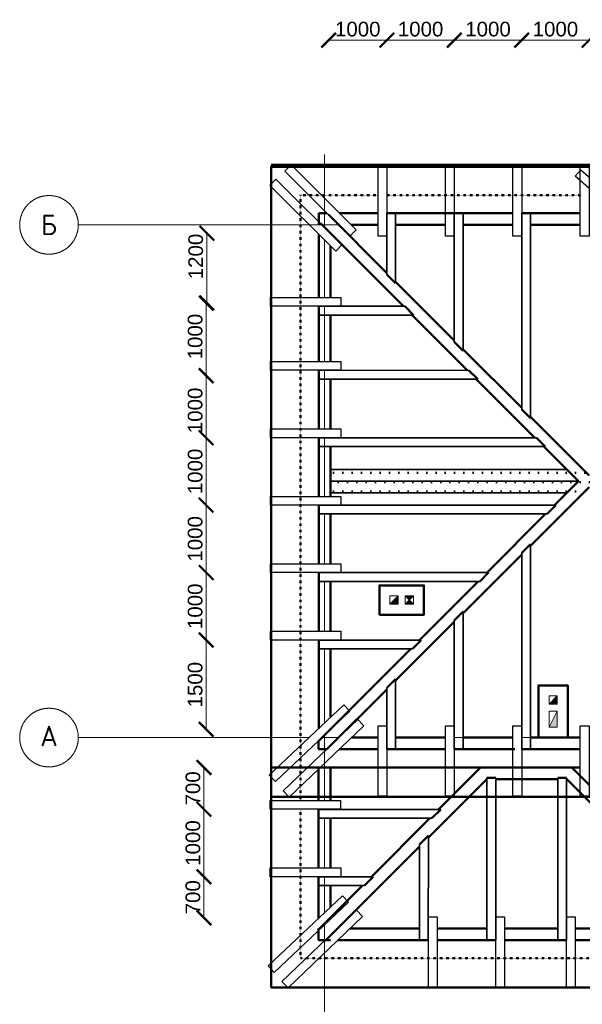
# Model space of a CAD drawing. Header units: millimetres. Extents: x -2096172177 to 2055029645, y -728784453 to 1899906214.
# Tile 75 of 109: x 3657073 to 3666670, y 1797845 to 1814639. Entities that reach past the tile are written whole.
import ezdxf
from ezdxf.enums import TextEntityAlignment as Align

# ---------------------------------------------------------------- set-up
doc = ezdxf.new("R2010")
doc.units = ezdxf.units.MM
doc.linetypes.add('ACAD_ISO03W100', pattern=[30, 12, -18])
doc.linetypes.add('DASHDOT_axis', pattern=[24, 20, -1.5, 1, -1.5])
for name, color, linetype, lineweight in [('Вентканалы', 214, 'Continuous', 18), ('жббалки', 14, 'Continuous', 35), ('Кобылки', 4, 'Continuous', 30), ('Крыша', 30, 'Continuous', 50), ('мауэрлат', 40, 'Continuous', 18), ('Накостные строп ноги', 10, 'Continuous', 50), ('Наружные стены', 1, 'Continuous', 50), ('Размеры', 40, 'Continuous', 18), ('стропила', 5, 'Continuous', 35), ('Толщины привязок', 130, 'Continuous', 18)]:
    doc.layers.add(name, color=color, linetype=linetype, lineweight=lineweight)
doc.styles.add('GOST-2.304_Type-B', font='GOST Common.ttf')
doc.styles.add('стиль для стен', font='arial.ttf')
doc.dimstyles.new('Для размеров СТЕН', dxfattribs={"dimtxt": 2.5, "dimasz": 2.5, "dimexe": 1.25, "dimexo": 0.625, "dimtad": 1, "dimtxsty": 'стиль для стен', "dimblk": 'ARCHTICK', "dimcen": 2.5, "dimadec": 0, "dimazin": 0, "dimtfac": 1, "dimtmove": 0, "dimatfit": 3, "dimfxl": 1, "dimarcsym": 0})

# ---------------------------------------------------------------- blocks, each defined once
blk = doc.blocks.new('_ArchTick')
at = {"color": 0, "linetype": 'ByBlock', "const_width": 0.15}
blk.add_lwpolyline([(-0.5, -0.5), (0.5, 0.5)], dxfattribs=at)
blk = doc.blocks.new('*D663')
at = {"layer": 'Defpoints', "color": 0, "transparency": 16777216}
for p in [(1831701, 913619), (1829593, 912431), (1831701, 912431)]:
    blk.add_point(p, dxfattribs=at)
at = {"layer": 'Размеры', "color": 0, "lineweight": -2, "transparency": 16777216}
blk.add_line((1829593, 913619), (1829593, 912431), dxfattribs=at)
at = {"layer": 'Размеры', "color": 0, "lineweight": -2, "transparency": 16777216, "xscale": 250, "yscale": 250, "zscale": 250}
for p, rotation in [((1829593, 913619), 90), ((1829593, 912431), 270)]:
    blk.add_blockref('_ArchTick', p, dxfattribs=dict(at, rotation=rotation))
at = {"layer": 'Размеры', "color": 0, "transparency": 16777216, "insert": (1829405, 913222), "char_height": 250, "attachment_point": 5, "rotation": 90, "style": 'стиль для стен'}
blk.add_mtext('1200', dxfattribs=at)
blk = doc.blocks.new('*D665')
at = {"layer": 'Defpoints', "color": 0, "transparency": 16777216}
for p in [(1829593, 911190), (1829582, 910131), (1831503, 910131)]:
    blk.add_point(p, dxfattribs=at)
at = {"layer": 'Размеры', "color": 0, "lineweight": -2, "transparency": 16777216}
blk.add_line((1829582, 911190), (1829582, 910131), dxfattribs=at)
at = {"layer": 'Размеры', "color": 0, "lineweight": -2, "transparency": 16777216, "xscale": 250, "yscale": 250, "zscale": 250}
for p, rotation in [((1829582, 911190), 90), ((1829582, 910131), 270)]:
    blk.add_blockref('_ArchTick', p, dxfattribs=dict(at, rotation=rotation))
at = {"layer": 'Размеры', "color": 0, "transparency": 16777216, "insert": (1829395, 910597), "char_height": 250, "attachment_point": 5, "rotation": 90, "style": 'стиль для стен'}
blk.add_mtext('1000', dxfattribs=at)
blk = doc.blocks.new('*D667')
at = {"layer": 'Defpoints', "color": 0, "transparency": 16777216}
for p in [(1831503, 910131), (1829582, 908981), (1831503, 908981)]:
    blk.add_point(p, dxfattribs=at)
at = {"layer": 'Размеры', "color": 0, "lineweight": -2, "transparency": 16777216}
blk.add_line((1829582, 910131), (1829582, 908981), dxfattribs=at)
at = {"layer": 'Размеры', "color": 0, "lineweight": -2, "transparency": 16777216, "xscale": 250, "yscale": 250, "zscale": 250}
for p, rotation in [((1829582, 910131), 90), ((1829582, 908981), 270)]:
    blk.add_blockref('_ArchTick', p, dxfattribs=dict(at, rotation=rotation))
at = {"layer": 'Размеры', "color": 0, "transparency": 16777216, "insert": (1829395, 909556), "char_height": 250, "attachment_point": 5, "rotation": 90, "style": 'стиль для стен'}
blk.add_mtext('1000', dxfattribs=at)
blk = doc.blocks.new('*D669')
at = {"layer": 'Defpoints', "color": 0, "transparency": 16777216}
for p in [(1831503, 908981), (1829582, 907831), (1831503, 907831)]:
    blk.add_point(p, dxfattribs=at)
at = {"layer": 'Размеры', "color": 0, "lineweight": -2, "transparency": 16777216}
blk.add_line((1829582, 908981), (1829582, 907831), dxfattribs=at)
at = {"layer": 'Размеры', "color": 0, "lineweight": -2, "transparency": 16777216, "xscale": 250, "yscale": 250, "zscale": 250}
for p, rotation in [((1829582, 908981), 90), ((1829582, 907831), 270)]:
    blk.add_blockref('_ArchTick', p, dxfattribs=dict(at, rotation=rotation))
at = {"layer": 'Размеры', "color": 0, "transparency": 16777216, "insert": (1829395, 908406), "char_height": 250, "attachment_point": 5, "rotation": 90, "style": 'стиль для стен'}
blk.add_mtext('1000', dxfattribs=at)
blk = doc.blocks.new('*D671')
at = {"layer": 'Defpoints', "color": 0, "transparency": 16777216}
for p in [(1831503, 907831), (1829582, 906681), (1831502, 906681)]:
    blk.add_point(p, dxfattribs=at)
at = {"layer": 'Размеры', "color": 0, "lineweight": -2, "transparency": 16777216}
blk.add_line((1829582, 907831), (1829582, 906681), dxfattribs=at)
at = {"layer": 'Размеры', "color": 0, "lineweight": -2, "transparency": 16777216, "xscale": 250, "yscale": 250, "zscale": 250}
for p, rotation in [((1829582, 907831), 90), ((1829582, 906681), 270)]:
    blk.add_blockref('_ArchTick', p, dxfattribs=dict(at, rotation=rotation))
at = {"layer": 'Размеры', "color": 0, "transparency": 16777216, "insert": (1829395, 907256), "char_height": 250, "attachment_point": 5, "rotation": 90, "style": 'стиль для стен'}
blk.add_mtext('1000', dxfattribs=at)
blk = doc.blocks.new('*D673')
at = {"layer": 'Defpoints', "color": 0, "transparency": 16777216}
for p in [(1831502, 906681), (1829582, 905158), (1831701, 905158)]:
    blk.add_point(p, dxfattribs=at)
at = {"layer": 'Размеры', "color": 0, "lineweight": -2, "transparency": 16777216}
blk.add_line((1829582, 906681), (1829582, 905158), dxfattribs=at)
at = {"layer": 'Размеры', "color": 0, "lineweight": -2, "transparency": 16777216, "xscale": 250, "yscale": 250, "zscale": 250}
for p, rotation in [((1829582, 906681), 90), ((1829582, 905158), 270)]:
    blk.add_blockref('_ArchTick', p, dxfattribs=dict(at, rotation=rotation))
at = {"layer": 'Размеры', "color": 0, "transparency": 16777216, "insert": (1829395, 905919), "char_height": 250, "attachment_point": 5, "rotation": 90, "style": 'стиль для стен'}
blk.add_mtext('1500', dxfattribs=at)
blk = doc.blocks.new('*D675')
at = {"layer": 'Defpoints', "color": 0, "transparency": 16777216}
for p in [(1829587, 912425), (1829582, 911190), (1829593, 911190)]:
    blk.add_point(p, dxfattribs=at)
at = {"layer": 'Размеры', "color": 0, "lineweight": -2, "transparency": 16777216}
blk.add_line((1829582, 912425), (1829582, 911190), dxfattribs=at)
at = {"layer": 'Размеры', "color": 0, "lineweight": -2, "transparency": 16777216, "xscale": 250, "yscale": 250, "zscale": 250}
for p, rotation in [((1829582, 912425), 90), ((1829582, 911190), 270)]:
    blk.add_blockref('_ArchTick', p, dxfattribs=dict(at, rotation=rotation))
at = {"layer": 'Размеры', "color": 0, "transparency": 16777216, "insert": (1829395, 911856), "char_height": 250, "attachment_point": 5, "rotation": 90, "style": 'стиль для стен'}
blk.add_mtext('1000', dxfattribs=at)
blk = doc.blocks.new('*D677')
at = {"layer": 'Defpoints', "color": 0, "transparency": 16777216}
for p in [(1832665, 916912), (1831672, 913931), (1832665, 913961)]:
    blk.add_point(p, dxfattribs=at)
at = {"layer": 'Размеры', "color": 0, "lineweight": -2, "transparency": 16777216}
blk.add_line((1831672, 916912), (1832665, 916912), dxfattribs=at)
at = {"layer": 'Размеры', "color": 0, "lineweight": -2, "transparency": 16777216, "xscale": 250, "yscale": 250, "zscale": 250, "rotation": 180}
blk.add_blockref('_ArchTick', (1831672, 916912), dxfattribs=at)
at = {"layer": 'Размеры', "color": 0, "lineweight": -2, "transparency": 16777216, "xscale": 250, "yscale": 250, "zscale": 250}
blk.add_blockref('_ArchTick', (1832665, 916912), dxfattribs=at)
at = {"layer": 'Размеры', "color": 0, "transparency": 16777216, "insert": (1832168, 917099), "char_height": 250, "attachment_point": 5, "style": 'стиль для стен'}
blk.add_mtext('1000', dxfattribs=at)
blk = doc.blocks.new('*D679')
at = {"layer": 'Defpoints', "color": 0, "transparency": 16777216}
for p in [(1832665, 916912), (1833815, 916912), (1833815, 913961)]:
    blk.add_point(p, dxfattribs=at)
at = {"layer": 'Размеры', "color": 0, "lineweight": -2, "transparency": 16777216}
blk.add_line((1832665, 916912), (1833815, 916912), dxfattribs=at)
at = {"layer": 'Размеры', "color": 0, "lineweight": -2, "transparency": 16777216, "xscale": 250, "yscale": 250, "zscale": 250, "rotation": 180}
blk.add_blockref('_ArchTick', (1832665, 916912), dxfattribs=at)
at = {"layer": 'Размеры', "color": 0, "lineweight": -2, "transparency": 16777216, "xscale": 250, "yscale": 250, "zscale": 250}
blk.add_blockref('_ArchTick', (1833815, 916912), dxfattribs=at)
at = {"layer": 'Размеры', "color": 0, "transparency": 16777216, "insert": (1833240, 917099), "char_height": 250, "attachment_point": 5, "style": 'стиль для стен'}
blk.add_mtext('1000', dxfattribs=at)
blk = doc.blocks.new('*D681')
at = {"layer": 'Defpoints', "color": 0, "transparency": 16777216}
for p in [(1834965, 916912), (1833815, 913961), (1834965, 913961)]:
    blk.add_point(p, dxfattribs=at)
at = {"layer": 'Размеры', "color": 0, "lineweight": -2, "transparency": 16777216}
blk.add_line((1833815, 916912), (1834965, 916912), dxfattribs=at)
at = {"layer": 'Размеры', "color": 0, "lineweight": -2, "transparency": 16777216, "xscale": 250, "yscale": 250, "zscale": 250, "rotation": 180}
blk.add_blockref('_ArchTick', (1833815, 916912), dxfattribs=at)
at = {"layer": 'Размеры', "color": 0, "lineweight": -2, "transparency": 16777216, "xscale": 250, "yscale": 250, "zscale": 250}
blk.add_blockref('_ArchTick', (1834965, 916912), dxfattribs=at)
at = {"layer": 'Размеры', "color": 0, "transparency": 16777216, "insert": (1834390, 917099), "char_height": 250, "attachment_point": 5, "style": 'стиль для стен'}
blk.add_mtext('1000', dxfattribs=at)
blk = doc.blocks.new('*D683')
at = {"layer": 'Defpoints', "color": 0, "transparency": 16777216}
for p in [(1836115, 916912), (1834965, 913961), (1836115, 913961)]:
    blk.add_point(p, dxfattribs=at)
at = {"layer": 'Размеры', "color": 0, "lineweight": -2, "transparency": 16777216}
blk.add_line((1834965, 916912), (1836115, 916912), dxfattribs=at)
at = {"layer": 'Размеры', "color": 0, "lineweight": -2, "transparency": 16777216, "xscale": 250, "yscale": 250, "zscale": 250, "rotation": 180}
blk.add_blockref('_ArchTick', (1834965, 916912), dxfattribs=at)
at = {"layer": 'Размеры', "color": 0, "lineweight": -2, "transparency": 16777216, "xscale": 250, "yscale": 250, "zscale": 250}
blk.add_blockref('_ArchTick', (1836115, 916912), dxfattribs=at)
at = {"layer": 'Размеры', "color": 0, "transparency": 16777216, "insert": (1835540, 917099), "char_height": 250, "attachment_point": 5, "style": 'стиль для стен'}
blk.add_mtext('1000', dxfattribs=at)
blk = doc.blocks.new('*D685')
at = {"layer": 'Defpoints', "color": 0, "transparency": 16777216}
for p in [(1837143, 916912), (1836115, 913961), (1837143, 913679)]:
    blk.add_point(p, dxfattribs=at)
at = {"layer": 'Размеры', "color": 0, "lineweight": -2, "transparency": 16777216}
blk.add_line((1836115, 916912), (1837143, 916912), dxfattribs=at)
at = {"layer": 'Размеры', "color": 0, "lineweight": -2, "transparency": 16777216, "xscale": 250, "yscale": 250, "zscale": 250, "rotation": 180}
blk.add_blockref('_ArchTick', (1836115, 916912), dxfattribs=at)
at = {"layer": 'Размеры', "color": 0, "lineweight": -2, "transparency": 16777216, "xscale": 250, "yscale": 250, "zscale": 250}
blk.add_blockref('_ArchTick', (1837143, 916912), dxfattribs=at)
at = {"layer": 'Размеры', "color": 0, "transparency": 16777216, "insert": (1836629, 917099), "char_height": 250, "attachment_point": 5, "style": 'стиль для стен'}
blk.add_mtext('1000', dxfattribs=at)
blk = doc.blocks.new('*D713')
at = {"layer": 'Defpoints', "color": 0, "transparency": 16777216}
for p in [(1832040, 901762), (1833222, 901762), (1833222, 898089)]:
    blk.add_point(p, dxfattribs=at)
at = {"layer": 'Размеры', "color": 0, "lineweight": -2, "transparency": 16777216}
blk.add_line((1832040, 898089), (1833222, 898089), dxfattribs=at)
at = {"layer": 'Размеры', "color": 0, "lineweight": -2, "transparency": 16777216, "xscale": 250, "yscale": 250, "zscale": 250, "rotation": 180}
blk.add_blockref('_ArchTick', (1832040, 898089), dxfattribs=at)
at = {"layer": 'Размеры', "color": 0, "lineweight": -2, "transparency": 16777216, "xscale": 250, "yscale": 250, "zscale": 250}
blk.add_blockref('_ArchTick', (1833222, 898089), dxfattribs=at)
at = {"layer": 'Размеры', "color": 0, "transparency": 16777216, "insert": (1832631, 898276), "char_height": 250, "attachment_point": 5, "style": 'стиль для стен'}
blk.add_mtext('1400', dxfattribs=at)
blk = doc.blocks.new('*D715')
at = {"layer": 'Defpoints', "color": 0, "transparency": 16777216}
for p in [(1833222, 901762), (1834372, 901562), (1834372, 898089)]:
    blk.add_point(p, dxfattribs=at)
at = {"layer": 'Размеры', "color": 0, "lineweight": -2, "transparency": 16777216}
blk.add_line((1833222, 898089), (1834372, 898089), dxfattribs=at)
at = {"layer": 'Размеры', "color": 0, "lineweight": -2, "transparency": 16777216, "xscale": 250, "yscale": 250, "zscale": 250, "rotation": 180}
blk.add_blockref('_ArchTick', (1833222, 898089), dxfattribs=at)
at = {"layer": 'Размеры', "color": 0, "lineweight": -2, "transparency": 16777216, "xscale": 250, "yscale": 250, "zscale": 250}
blk.add_blockref('_ArchTick', (1834372, 898089), dxfattribs=at)
at = {"layer": 'Размеры', "color": 0, "transparency": 16777216, "insert": (1833797, 898276), "char_height": 250, "attachment_point": 5, "style": 'стиль для стен'}
blk.add_mtext('1000', dxfattribs=at)
blk = doc.blocks.new('*D717')
at = {"layer": 'Defpoints', "color": 0, "transparency": 16777216}
for p in [(1834372, 901562), (1835579, 901562), (1835579, 898089)]:
    blk.add_point(p, dxfattribs=at)
at = {"layer": 'Размеры', "color": 0, "lineweight": -2, "transparency": 16777216}
blk.add_line((1834372, 898089), (1835579, 898089), dxfattribs=at)
at = {"layer": 'Размеры', "color": 0, "lineweight": -2, "transparency": 16777216, "xscale": 250, "yscale": 250, "zscale": 250, "rotation": 180}
blk.add_blockref('_ArchTick', (1834372, 898089), dxfattribs=at)
at = {"layer": 'Размеры', "color": 0, "lineweight": -2, "transparency": 16777216, "xscale": 250, "yscale": 250, "zscale": 250}
blk.add_blockref('_ArchTick', (1835579, 898089), dxfattribs=at)
at = {"layer": 'Размеры', "color": 0, "transparency": 16777216, "insert": (1834975, 898276), "char_height": 250, "attachment_point": 5, "style": 'стиль для стен'}
blk.add_mtext('1000', dxfattribs=at)
blk = doc.blocks.new('*D719')
at = {"layer": 'Defpoints', "color": 0, "transparency": 16777216}
for p in [(1835579, 901562), (1836879, 901562), (1836879, 898089)]:
    blk.add_point(p, dxfattribs=at)
at = {"layer": 'Размеры', "color": 0, "lineweight": -2, "transparency": 16777216}
blk.add_line((1835579, 898089), (1836879, 898089), dxfattribs=at)
at = {"layer": 'Размеры', "color": 0, "lineweight": -2, "transparency": 16777216, "xscale": 250, "yscale": 250, "zscale": 250, "rotation": 180}
blk.add_blockref('_ArchTick', (1835579, 898089), dxfattribs=at)
at = {"layer": 'Размеры', "color": 0, "lineweight": -2, "transparency": 16777216, "xscale": 250, "yscale": 250, "zscale": 250}
blk.add_blockref('_ArchTick', (1836879, 898089), dxfattribs=at)
at = {"layer": 'Размеры', "color": 0, "transparency": 16777216, "insert": (1836229, 898276), "char_height": 250, "attachment_point": 5, "style": 'стиль для стен'}
blk.add_mtext('1000', dxfattribs=at)
blk = doc.blocks.new('*D723')
at = {"layer": 'Defpoints', "color": 0, "transparency": 16777216}
for p in [(1831501, 904507), (1829544, 903793), (1831501, 903793)]:
    blk.add_point(p, dxfattribs=at)
at = {"layer": 'Размеры', "color": 0, "lineweight": -2, "transparency": 16777216}
blk.add_line((1829544, 904507), (1829544, 903793), dxfattribs=at)
at = {"layer": 'Размеры', "color": 0, "lineweight": -2, "transparency": 16777216, "xscale": 250, "yscale": 250, "zscale": 250}
for p, rotation in [((1829544, 904507), 90), ((1829544, 903793), 270)]:
    blk.add_blockref('_ArchTick', p, dxfattribs=dict(at, rotation=rotation))
at = {"layer": 'Размеры', "color": 0, "transparency": 16777216, "insert": (1829357, 904150), "char_height": 250, "attachment_point": 5, "rotation": 90, "style": 'стиль для стен'}
blk.add_mtext('700', dxfattribs=at)
blk = doc.blocks.new('*D725')
at = {"layer": 'Defpoints', "color": 0, "transparency": 16777216}
for p in [(1831501, 903793), (1829544, 902643), (1831601, 902643)]:
    blk.add_point(p, dxfattribs=at)
at = {"layer": 'Размеры', "color": 0, "lineweight": -2, "transparency": 16777216}
blk.add_line((1829544, 903793), (1829544, 902643), dxfattribs=at)
at = {"layer": 'Размеры', "color": 0, "lineweight": -2, "transparency": 16777216, "xscale": 250, "yscale": 250, "zscale": 250}
for p, rotation in [((1829544, 903793), 90), ((1829544, 902643), 270)]:
    blk.add_blockref('_ArchTick', p, dxfattribs=dict(at, rotation=rotation))
at = {"layer": 'Размеры', "color": 0, "transparency": 16777216, "insert": (1829357, 903218), "char_height": 250, "attachment_point": 5, "rotation": 90, "style": 'стиль для стен'}
blk.add_mtext('1000', dxfattribs=at)
blk = doc.blocks.new('*D727')
at = {"layer": 'Defpoints', "color": 0, "transparency": 16777216}
for p in [(1831601, 902643), (1829544, 901943), (1831701, 901943)]:
    blk.add_point(p, dxfattribs=at)
at = {"layer": 'Размеры', "color": 0, "lineweight": -2, "transparency": 16777216}
blk.add_line((1829544, 902643), (1829544, 901943), dxfattribs=at)
at = {"layer": 'Размеры', "color": 0, "lineweight": -2, "transparency": 16777216, "xscale": 250, "yscale": 250, "zscale": 250}
for p, rotation in [((1829544, 902643), 90), ((1829544, 901943), 270)]:
    blk.add_blockref('_ArchTick', p, dxfattribs=dict(at, rotation=rotation))
at = {"layer": 'Размеры', "color": 0, "transparency": 16777216, "insert": (1829357, 902293), "char_height": 250, "attachment_point": 5, "rotation": 90, "style": 'стиль для стен'}
blk.add_mtext('700', dxfattribs=at)
blk = doc.blocks.new('Фасад (на основе 1 эт)')
at = {"layer": 'Вентканалы'}
h = blk.add_hatch(color=256, dxfattribs=at)
h.dxf.hatch_style = 1
h.paths.add_polyline_path([(1832716.294, 907291.655), (1832856.294, 907291.655), (1832856.294, 907431.655)])
h = blk.add_hatch(color=256, dxfattribs=at)
h.dxf.hatch_style = 1
h.paths.add_polyline_path([(1833116.294, 907431.655), (1832976.294, 907431.655), (1833046.294, 907361.655)])
h.paths.add_polyline_path([(1833116.294, 907291.655), (1833046.294, 907361.655), (1832976.294, 907291.655)])
h = blk.add_hatch(color=256, dxfattribs=at)
h.dxf.hatch_style = 1
h.paths.add_polyline_path([(1835431.294, 905586.655), (1835571.294, 905586.655), (1835571.294, 905726.655)])
h = blk.add_hatch(color=256, dxfattribs=at)
h.dxf.hatch_style = 1
h.paths.add_polyline_path([(1835571.294, 905466.655), (1835431.294, 905196.655), (1835571.294, 905196.655)])
at = {"layer": 'жббалки', "lineweight": 50}
h = blk.add_hatch(dxfattribs=at)
h.set_pattern_fill('DOTS', color=256)
h.set_pattern_definition([(0, (927245.61, 538974.37), (79.375, 158.75), [0, -158.75])])
h.paths.add_polyline_path([(1831703.399, 909388.603), (1831703.399, 909188.603), (1841701.294, 909188.603), (1841701.294, 909388.603)])
h.paths.add_polyline_path([(1841701.294, 909388.603), (1841701.294, 909588.603), (1831703.399, 909588.603), (1831703.399, 909388.603)])
at = {"linetype": 'DASHDOT_axis', "lineweight": 20, "ltscale": 0.2}
for p, q in [((1831601.294, 914961.655), (1831601.294, 913716.176)), ((1831601.294, 913504.604), (1831601.294, 912524.529)), ((1831601.294, 912374.529), (1831601.294, 911430.989)), ((1831601.294, 911280.989), (1831601.294, 910280.988)), ((1831601.294, 910130.988), (1831601.294, 909130.989)), ((1831601.294, 908980.989), (1831601.294, 908980.662)), ((1831601.294, 908830.701), (1831601.294, 907980.989)), ((1831601.294, 907830.989), (1831601.294, 907830.681)), ((1831601.294, 907680.681), (1831601.294, 906830.988)), ((1831601.294, 906680.988), (1831601.294, 906680.682)), ((1831601.294, 906530.682), (1831601.294, 905265.318)), ((1831601.294, 905058.99), (1831601.294, 903943.004)), ((1831601.294, 903793.004), (1831601.294, 903792.697)), ((1831601.294, 903642.697), (1831601.294, 902793.004)), ((1831601.294, 902643.004), (1831601.294, 902029.312)), ((1831601.294, 901843.424), (1831601.294, 901761.655))]:
    blk.add_line(p, q, dxfattribs=at)
at = {"linetype": 'DASHDOT_axis'}
for p, q in [((1828401.294, 913761.655), (1827401.294, 913761.655)), ((1831601.294, 913761.655), (1828401.294, 913761.655)), ((1829538.794, 913761.655), (1829476.294, 913761.655)), ((1828401.294, 905016.655), (1827401.294, 905016.655)), ((1831338.016, 905016.655), (1828401.294, 905016.655)), ((1831601.294, 905016.655), (1831556.471, 905016.655)), ((1831601.294, 901761.655), (1831601.294, 898561.655))]:
    blk.add_line(p, q, dxfattribs=at)
at = {"linetype": 'DASHDOT_axis', "lineweight": 15, "ltscale": 0.2}
for p, q in [((1831601.294, 913761.655), (1831841.611, 913761.655)), ((1832053.157, 913761.655), (1832514.786, 913761.655)), ((1832664.663, 913761.655), (1832664.786, 913761.655)), ((1832814.663, 913761.655), (1833664.663, 913761.655)), ((1833964.663, 913761.655), (1834814.663, 913761.655)), ((1835114.663, 913761.655), (1835964.663, 913761.655))]:
    blk.add_line(p, q, dxfattribs=at)
at = {"linetype": 'DASHDOT_axis', "lineweight": 15, "ltscale": 100}
for p, q in [((1831601.294, 905016.655), (1831842.715, 905016.655)), ((1832059.7, 905016.655), (1832514.663, 905016.655)), ((1832814.663, 905016.655), (1833664.663, 905016.655)), ((1833814.663, 905016.655), (1834814.663, 905016.655)), ((1834964.663, 905016.655), (1835964.663, 905016.655))]:
    blk.add_line(p, q, dxfattribs=at)
at = {"linetype": 'DASHDOT_axis'}
for centre in [(1826901.294, 913761.655), (1826901.294, 905016.655)]:
    blk.add_circle(centre, 500, dxfattribs=at)
at = {"layer": 'Вентканалы'}
for p, q in [((1832716.294, 907291.655), (1832856.294, 907431.655)), ((1832976.294, 907291.655), (1833116.294, 907431.655)), ((1832976.294, 907431.655), (1833116.294, 907291.655)), ((1835431.294, 905586.655), (1835571.294, 905726.655)), ((1835571.294, 905466.655), (1835431.294, 905196.655))]:
    blk.add_line(p, q, dxfattribs=at)
at = {"layer": 'Вентканалы', "lineweight": 50, "ltscale": 10}
for points in [[(1832536.294, 907111.655), (1833296.294, 907111.655), (1833296.294, 907611.655), (1832536.294, 907611.655)], [(1835251.294, 905016.655), (1835751.294, 905016.655), (1835751.294, 905906.655), (1835251.294, 905906.655)]]:
    blk.add_lwpolyline(points, close=True, dxfattribs=at)
at = {"layer": 'Вентканалы'}
for points in [[(1832716.294, 907431.655), (1832856.294, 907431.655), (1832856.294, 907291.655), (1832716.294, 907291.655)], [(1832976.294, 907431.655), (1833116.294, 907431.655), (1833116.294, 907291.655), (1832976.294, 907291.655)], [(1835431.294, 905726.655), (1835571.294, 905726.655), (1835571.294, 905586.655), (1835431.294, 905586.655)], [(1835431.294, 905196.655), (1835431.294, 905466.655), (1835571.294, 905466.655), (1835571.294, 905196.655)]]:
    blk.add_lwpolyline(points, close=True, dxfattribs=at)
at = {"layer": 'Вентканалы', "linetype": 'ACAD_ISO03W100'}
blk.add_lwpolyline([(1835431.294, 905726.655), (1835571.294, 905726.655), (1835571.294, 905586.655), (1835431.294, 905586.655)], close=True, dxfattribs=at)
at = {"layer": 'жббалки', "ltscale": 0.2}
for p, q in [((1831703.399, 909588.603), (1835731.821, 909588.603)), ((1831703.399, 909188.603), (1835731.821, 909188.603))]:
    blk.add_line(p, q, dxfattribs=at)
at = {"layer": 'жббалки'}
blk.add_line((1831703.399, 909188.603), (1831703.399, 909588.603), dxfattribs=at)
at = {"layer": 'жббалки', "ltscale": 0.002}
blk.add_line((1831703.399, 909388.603), (1835931.821, 909388.603), dxfattribs=at)
at = {"layer": 'Кобылки'}
for points in [[(1830925.103, 914677.799), (1831031.337, 914783.697), (1832139.597, 913675.196), (1832033.363, 913569.298)], [(1832514.786, 914770.551), (1832664.786, 914770.551), (1832664.786, 913570.551), (1832514.786, 913570.551)], [(1833664.663, 914769.447), (1833814.663, 914769.447), (1833814.663, 913569.447), (1833664.663, 913569.447)], [(1834814.663, 914770.551), (1834964.663, 914770.551), (1834964.663, 913570.551), (1834814.663, 913570.551)], [(1835964.663, 914769.447), (1836114.663, 914769.447), (1836114.663, 913569.447), (1835964.663, 913569.447)], [(1835876.565, 914590.174), (1835975.689, 914702.754), (1837172.012, 913658.363), (1837072.888, 913545.782)], [(1830666.05, 914434.921), (1830772.284, 914540.819), (1831898.176, 913420.858), (1831791.942, 913314.96)], [(1830679.115, 912374.529), (1830679.115, 912524.529), (1831879.115, 912524.529), (1831879.115, 912374.529)], [(1830676.99, 911280.989), (1830676.99, 911430.989), (1831876.99, 911430.989), (1831876.99, 911280.989)], [(1830678.624, 910130.988), (1830678.624, 910280.988), (1831878.624, 910280.988), (1831878.624, 910130.988)], [(1830676.99, 908980.989), (1830676.99, 909130.989), (1831876.99, 909130.989), (1831876.99, 908980.989)], [(1830676.99, 907830.989), (1830676.99, 907980.989), (1831876.99, 907980.989), (1831876.99, 907830.989)], [(1830677.572, 906680.988), (1830677.572, 906830.988), (1831877.572, 906830.988), (1831877.572, 906680.988)], [(1830762.638, 904266.891), (1830659.589, 904375.89), (1831929.471, 905575.276), (1832032.52, 905466.277)], [(1830998.576, 904001.501), (1830895.526, 904110.5), (1832167.273, 905327.153), (1832270.322, 905218.153)], [(1832514.663, 905216.655), (1832664.663, 905216.655), (1832664.663, 904016.655), (1832514.663, 904016.655)], [(1833664.663, 905216.655), (1833814.663, 905216.655), (1833814.663, 904016.655), (1833664.663, 904016.655)], [(1834814.663, 905216.655), (1834964.663, 905216.655), (1834964.663, 904016.655), (1834814.663, 904016.655)], [(1835964.663, 905216.655), (1836114.663, 905216.655), (1836114.663, 904016.655), (1835964.663, 904016.655)], [(1830675.379, 903793.004), (1830675.379, 903943.004), (1831875.379, 903943.004), (1831875.379, 903793.004)], [(1830676.726, 902643.004), (1830676.726, 902793.004), (1831876.726, 902793.004), (1831876.726, 902643.004)], [(1830742.527, 901011.891), (1830639.478, 901120.89), (1831909.36, 902320.276), (1832012.409, 902211.277)], [(1830978.465, 900746.501), (1830875.416, 900855.5), (1832147.162, 902072.153), (1832250.212, 901963.153)], [(1833372.445, 901961.655), (1833522.445, 901961.655), (1833522.445, 900761.655), (1833372.445, 900761.655)], [(1834521.59, 901961.655), (1834671.59, 901961.655), (1834671.59, 900761.655), (1834521.59, 900761.655)], [(1835729.05, 901961.655), (1835879.05, 901961.655), (1835879.05, 900761.655), (1835729.05, 900761.655)]]:
    blk.add_lwpolyline(points, close=True, dxfattribs=at)
at = {"layer": 'Крыша', "color": 5, "lineweight": 100}
blk.add_line((1830691.294, 914770.551), (1836417.681, 914770.551), dxfattribs=at)
at = {"layer": 'Крыша', "color": 5, "lineweight": 50}
for p, q in [((1830691.294, 914770.551), (1830691.294, 904006.655)), ((1830691.294, 904506.655), (1830691.294, 900751.655)), ((1839411.294, 904006.655), (1830691.294, 904006.655)), ((1839411.294, 900751.655), (1830691.294, 900751.655))]:
    blk.add_line(p, q, dxfattribs=at)
at = {"layer": 'Крыша', "color": 5, "lineweight": 50, "ltscale": 0.2}
blk.add_line((1835964.663, 904506.655), (1830691.294, 904506.655), dxfattribs=at)
at = {"layer": 'мауэрлат', "color": 30, "lineweight": 50}
for p, q in [((1831505.505, 913760.551), (1831505.601, 913960.551)), ((1831505.601, 913960.551), (1831642.715, 913960.551)), ((1831854.304, 913960.551), (1832514.786, 913960.551)), ((1832664.663, 913960.551), (1834814.663, 913960.551)), ((1834964.663, 913960.551), (1835964.663, 913960.551)), ((1832054.261, 913760.551), (1832514.786, 913760.551)), ((1832814.663, 913760.551), (1833664.663, 913760.551)), ((1833964.663, 913760.551), (1834814.663, 913760.551)), ((1835114.663, 913760.551), (1835964.663, 913760.551)), ((1831504.91, 912524.529), (1831505.428, 913599.965)), ((1831705.433, 913609.775), (1831705.435, 913614.989)), ((1831704.91, 912524.529), (1831705.332, 913401.114)), ((1831504.383, 911430.989), (1831504.838, 912374.529)), ((1831704.837, 912374.197), (1831704.838, 912374.529)), ((1831704.383, 911430.989), (1831704.765, 912224.197)), ((1831503.829, 910280.988), (1831504.311, 911280.989)), ((1831704.311, 911280.652), (1831704.311, 911280.989)), ((1831703.829, 910280.988), (1831704.239, 911130.652)), ((1831503.275, 909130.989), (1831503.757, 910130.988)), ((1831703.757, 910130.665), (1831703.757, 910130.988)), ((1831703.275, 909130.989), (1831703.685, 909980.665)), ((1831502.722, 907980.989), (1831503.203, 908980.989)), ((1831703.203, 908980.693), (1831703.203, 908980.989)), ((1831702.722, 907980.989), (1831703.131, 908830.693)), ((1831502.168, 906830.988), (1831502.649, 907830.989)), ((1831702.649, 907830.653), (1831702.649, 907830.989)), ((1831702.168, 906830.988), (1831702.577, 907680.653)), ((1831501.368, 905170.939), (1831502.095, 906680.988)), ((1831701.459, 905359.922), (1831702.023, 906530.655)), ((1831702.095, 906680.655), (1831702.095, 906680.988)), ((1831501.294, 905016.655), (1831501.294, 905016.751)), ((1831701.294, 905016.655), (1831701.294, 905016.655)), ((1832514.663, 905016.655), (1832059.7, 905016.655)), ((1833664.663, 905016.655), (1832814.663, 905016.655)), ((1834814.663, 905016.655), (1833964.663, 905016.655)), ((1835964.663, 905016.655), (1835114.663, 905016.655)), ((1831501.197, 904816.655), (1831501.269, 904964.517)), ((1831642.715, 904816.655), (1831501.197, 904816.655)), ((1831701.294, 904816.655), (1831701.197, 904816.655)), ((1832514.663, 904816.655), (1831850.643, 904816.655)), ((1833664.663, 904816.655), (1832664.663, 904816.655)), ((1834847.194, 904816.655), (1833814.663, 904816.655)), ((1835964.663, 904816.655), (1834964.663, 904816.655)), ((1831501.294, 903943.004), (1831501.294, 904506.655)), ((1831701.294, 903943.004), (1831701.294, 904506.655)), ((1831501.294, 902793.004), (1831501.294, 903793.004)), ((1831701.294, 903792.67), (1831701.294, 903793.004)), ((1831701.294, 902793.004), (1831701.294, 903642.67)), ((1831501.294, 901934.864), (1831501.294, 902643.004)), ((1831701.294, 902642.675), (1831701.294, 902643.004)), ((1831701.294, 902123.761), (1831701.294, 902492.668)), ((1831501.294, 901561.655), (1831501.294, 901761.655)), ((1833221.654, 901761.655), (1832039.589, 901761.655)), ((1833372.445, 901761.655), (1833372.061, 901761.655)), ((1834371.59, 901761.655), (1833522.445, 901761.655)), ((1835579.05, 901761.655), (1834671.59, 901761.655)), ((1836728.596, 901761.655), (1835879.05, 901761.655)), ((1831701.294, 901561.655), (1831501.294, 901561.655)), ((1833372.445, 901561.655), (1831830.532, 901561.655)), ((1834521.59, 901561.655), (1833522.445, 901561.655)), ((1835729.05, 901561.655), (1834671.59, 901561.655)), ((1836878.596, 901561.655), (1835879.05, 901561.655))]:
    blk.add_line(p, q, dxfattribs=at)
at = {"layer": 'мауэрлат'}
for p, q in [((1831672.004, 913931.262), (1831642.715, 913960.551)), ((1831530.583, 913789.841), (1831505.532, 913815.639))]:
    blk.add_line(p, q, dxfattribs=at)
at = {"layer": 'мауэрлат', "lineweight": 50}
blk.add_line((1831501.294, 904506.655), (1831701.294, 904506.655), dxfattribs=at)
at = {"layer": 'Накостные строп ноги'}
for p, q in [((1832664.663, 912938.603), (1831672.004, 913931.262)), ((1832946.549, 912373.875), (1831530.583, 913789.841)), ((1832814.663, 912765.285), (1832664.663, 912915.285)), ((1833814.663, 911788.603), (1832814.663, 912788.603)), ((1833121.595, 912223.829), (1832971.556, 912373.868)), ((1834040.428, 911279.995), (1833096.588, 912223.836)), ((1833964.663, 911615.285), (1833814.663, 911765.285)), ((1834964.663, 910638.603), (1833964.663, 911638.603)), ((1834215.477, 911129.946), (1834065.435, 911279.988)), ((1835190.523, 910129.901), (1834190.47, 911129.953)), ((1835114.663, 910465.285), (1834964.663, 910615.285)), ((1836114.663, 909488.603), (1835114.663, 910488.603)), ((1835365.561, 909979.863), (1835215.528, 910129.896)), ((1835931.821, 909388.603), (1835340.555, 909979.868)), ((1835523.604, 908980.387), (1835931.821, 909388.603)), ((1835114.663, 908288.603), (1836114.663, 909288.603)), ((1834373.119, 907829.902), (1835373.616, 908830.399)), ((1833964.663, 907138.603), (1834964.663, 908138.603)), ((1833223.46, 906680.242), (1834223.161, 907679.944)), ((1832814.663, 905988.603), (1833814.663, 906988.603)), ((1831501.265, 904957.297), (1833073.501, 906530.283)), ((1831642.715, 904816.655), (1832664.663, 905838.603)), ((1835230.994, 904810.362), (1835224.701, 904816.655)), ((1833546.55, 903788.68), (1834264.525, 904506.655)), ((1834264.525, 904506.655), (1835817.544, 904506.655)), ((1836536.305, 903787.894), (1835817.544, 904506.655)), ((1833375.041, 903313.486), (1834371.59, 904309.646)), ((1834371.59, 904329.646), (1834521.59, 904329.519)), ((1834521.59, 904309.519), (1835579.05, 904308.624)), ((1835579.05, 904328.624), (1835729.05, 904328.497)), ((1835729.05, 904308.497), (1835732.862, 904308.494)), ((1836728.596, 903312.76), (1835732.862, 904308.494)), ((1833432.815, 903642.199), (1833582.778, 903792.162)), ((1832400.373, 902642.503), (1833400.078, 903642.208)), ((1833221.654, 903191.75), (1833375.102, 903345.138)), ((1831622.526, 901561.655), (1833221.654, 903160.159)), ((1832283.12, 902492.504), (1832433.111, 902642.495)), ((1831501.294, 901743.424), (1832250.383, 902492.514))]:
    blk.add_line(p, q, dxfattribs=at)
at = {"layer": 'Накостные строп ноги', "color": 6}
for p, q in [((1835399.044, 908830.397), (1835548.916, 908980.385)), ((1834964.663, 908165.188), (1835114.663, 908315.188)), ((1834249.468, 907679.937), (1834399.31, 907829.895)), ((1833814.663, 907015.188), (1833964.663, 907165.188)), ((1833100.691, 906530.276), (1833250.535, 906680.235)), ((1832664.663, 905865.188), (1832814.663, 906015.188))]:
    blk.add_line(p, q, dxfattribs=at)
at = {"layer": 'Наружные стены', "linetype": 'ACAD_ISO03W100', "lineweight": 50, "ltscale": 0.2}
for p, q in [((1831191.294, 903943.004), (1831191.294, 914271.655)), ((1831195.505, 914270.551), (1832514.786, 914270.551)), ((1832664.663, 914270.551), (1835982.736, 914270.551)), ((1835964.663, 904506.655), (1831191.294, 904506.655)), ((1831191.294, 901251.655), (1831191.294, 903793.004)), ((1838911.294, 901251.655), (1831191.294, 901251.655))]:
    blk.add_line(p, q, dxfattribs=at)
at = {"layer": 'Наружные стены', "linetype": 'ACAD_ISO03W100', "lineweight": 50, "ltscale": 20}
blk.add_solid([(1835699.505, 913759.885), (1835695.505, 913760.551), (1835699.505, 913761.218)], dxfattribs=at)
at = {"layer": 'стропила'}
for p, q in [((1832664.663, 913960.551), (1832664.663, 912915.285)), ((1832814.663, 913960.551), (1832814.663, 912765.175)), ((1833814.663, 913960.551), (1833814.663, 911765.285)), ((1833964.663, 913960.551), (1833964.663, 911615.285)), ((1834964.663, 913960.551), (1834964.663, 910615.285)), ((1835114.663, 913960.551), (1835114.663, 910465.285)), ((1832971.556, 912373.868), (1831502.712, 912374.25)), ((1833121.595, 912223.829), (1831502.673, 912224.25)), ((1834065.435, 911279.988), (1831502.712, 911280.709)), ((1834215.477, 911129.946), (1831502.67, 911130.709)), ((1835215.528, 910129.896), (1831502.712, 910130.709)), ((1835365.561, 909979.863), (1831502.679, 909980.709)), ((1835548.916, 908980.385), (1831502.712, 908980.709)), ((1835399.044, 908830.397), (1831502.7, 908830.709)), ((1835114.663, 908315.188), (1835114.663, 904816.655)), ((1834964.663, 908165.188), (1834964.663, 904816.655)), ((1834399.31, 907829.895), (1831502.712, 907830.709)), ((1834249.468, 907679.937), (1831502.67, 907680.709)), ((1833964.663, 907168.689), (1833964.663, 904816.655)), ((1833814.663, 907015.188), (1833814.663, 904816.655)), ((1833100.691, 906530.276), (1831502.672, 906530.709)), ((1833250.535, 906680.235), (1831502.712, 906680.709)), ((1832664.663, 905865.188), (1832664.663, 904821.582)), ((1832814.663, 906015.188), (1832814.663, 904821.582)), ((1834371.59, 904329.646), (1834371.59, 901561.655)), ((1834521.59, 904329.519), (1834521.59, 901561.655)), ((1835579.05, 904328.624), (1835579.05, 901561.655)), ((1835729.05, 904339.234), (1835729.05, 904338.961)), ((1835729.05, 904328.497), (1835729.05, 901561.655)), ((1833582.778, 903792.162), (1831501.336, 903792.724)), ((1833432.815, 903642.199), (1831501.294, 903642.724)), ((1833375.102, 903345.138), (1833371.654, 901549.54)), ((1833221.654, 903191.75), (1833221.654, 901549.54)), ((1832433.111, 902642.495), (1831501.336, 902642.724)), ((1832283.12, 902492.504), (1831501.294, 902492.724))]:
    blk.add_line(p, q, dxfattribs=at)
at = {"linetype": 'DASHDOT_axis', "style": 'GOST-2.304_Type-B'}
for s, p in [('Б', (1826901.294, 913761.655)), ('A', (1826901.294, 905044.039))]:
    blk.add_text(s, height=350, dxfattribs=at).set_placement(p, align=Align.MIDDLE_CENTER)
at = {"layer": 'Размеры'}
dim = blk.add_linear_dim(base=(1832664.663, 916911.794), p1=(1831672.004, 913931.262), p2=(1832664.663, 913960.551), text='1000', dimstyle='Для размеров СТЕН', override={"dimse1": 1, "dimse2": 1}, dxfattribs=at)
dim.commit()
dim.dimension.update_dxf_attribs({"geometry": '*D677', "text_midpoint": (1832168.334, 916911.794), "dimtype": 128})
for base, p1, p2, text, picture, middle in [((1833814.663, 916911.794), (1832664.663, 916911.794), (1833814.663, 913960.551), '1000', '*D679', (1833239.663, 917099.294)), ((1834964.663, 916911.794), (1833814.663, 913960.551), (1834964.663, 913960.551), '1000', '*D681', (1834389.663, 917099.294)), ((1836114.663, 916911.794), (1834964.663, 913960.551), (1836114.663, 913960.551), '1000', '*D683', (1835539.663, 917099.294)), ((1837142.71, 916911.794), (1836114.663, 913960.551), (1837142.71, 913678.669), '1000', '*D685', (1836628.687, 917099.294)), ((1833221.654, 898088.837), (1832039.589, 901761.655), (1833221.654, 901761.655), '1400', '*D713', (1832630.621, 898276.337)), ((1834371.59, 898088.837), (1833221.654, 901761.655), (1834371.59, 901561.655), '1000', '*D715', (1833796.622, 898276.337)), ((1835579.05, 898088.837), (1834371.59, 901561.655), (1835579.05, 901561.655), '1000', '*D717', (1834975.32, 898276.337)), ((1836878.596, 898088.837), (1835579.05, 901561.655), (1836878.596, 901561.655), '1000', '*D719', (1836228.823, 898276.337))]:
    dim = blk.add_linear_dim(base=base, p1=p1, p2=p2, text=text, dimstyle='Для размеров СТЕН', override={"dimse1": 1, "dimse2": 1}, dxfattribs=at)
    dim.commit()
    dim.dimension.update_dxf_attribs({"geometry": picture, "text_midpoint": middle})
for base, p1, p2, text, picture, middle in [((1829592.807, 912430.653), (1831701.294, 913619.13), (1831700.96, 912430.653), '1200', '*D663', (1829592.807, 913222.481)), ((1829582.087, 911190.201), (1829587.447, 912425.293), (1829592.807, 911190.201), '1000', '*D675', (1829582.087, 911855.681)), ((1829582.087, 910130.709), (1829592.807, 911190.201), (1831502.712, 910130.709), '1000', '*D665', (1829582.087, 910596.757))]:
    dim = blk.add_linear_dim(base=base, p1=p1, p2=p2, angle=90, text=text, dimstyle='Для размеров СТЕН', override={"dimse1": 1, "dimse2": 1}, dxfattribs=at)
    dim.commit()
    dim.dimension.update_dxf_attribs({"geometry": picture, "text_midpoint": middle, "dimtype": 128})
for base, p1, p2, text, picture, middle in [((1829582.087, 908980.709), (1831502.712, 910130.709), (1831502.712, 908980.709), '1000', '*D667', (1829394.587, 909555.709)), ((1829582.087, 907830.709), (1831502.712, 908980.709), (1831502.712, 907830.709), '1000', '*D669', (1829394.587, 908405.709)), ((1829582.087, 906680.681), (1831502.712, 907830.709), (1831502.095, 906680.681), '1000', '*D671', (1829394.587, 907255.695)), ((1829582.087, 905158.076), (1831502.095, 906680.681), (1831701.294, 905158.076), '1500', '*D673', (1829394.587, 905919.379)), ((1829544.399, 903792.724), (1831501.294, 904506.655), (1831501.101, 903792.724), '700', '*D723', (1829356.899, 904149.69)), ((1829544.399, 902642.7), (1831501.101, 903792.724), (1831601.294, 902642.7), '1000', '*D725', (1829356.899, 903217.712)), ((1829544.399, 901943.424), (1831601.294, 902642.7), (1831701.294, 901943.424), '700', '*D727', (1829356.899, 902293.062))]:
    dim = blk.add_linear_dim(base=base, p1=p1, p2=p2, angle=90, text=text, dimstyle='Для размеров СТЕН', override={"dimse1": 1, "dimse2": 1}, dxfattribs=at)
    dim.commit()
    dim.dimension.update_dxf_attribs({"geometry": picture, "text_midpoint": middle})

msp = doc.modelspace()

# ---------------------------------------------------------------- block references
at = {"layer": 'Толщины привязок'}
msp.add_blockref('Фасад (на основе 1 эт)', (1830671.788, 897377.872), dxfattribs=at)

doc.saveas('drawing.dxf')
